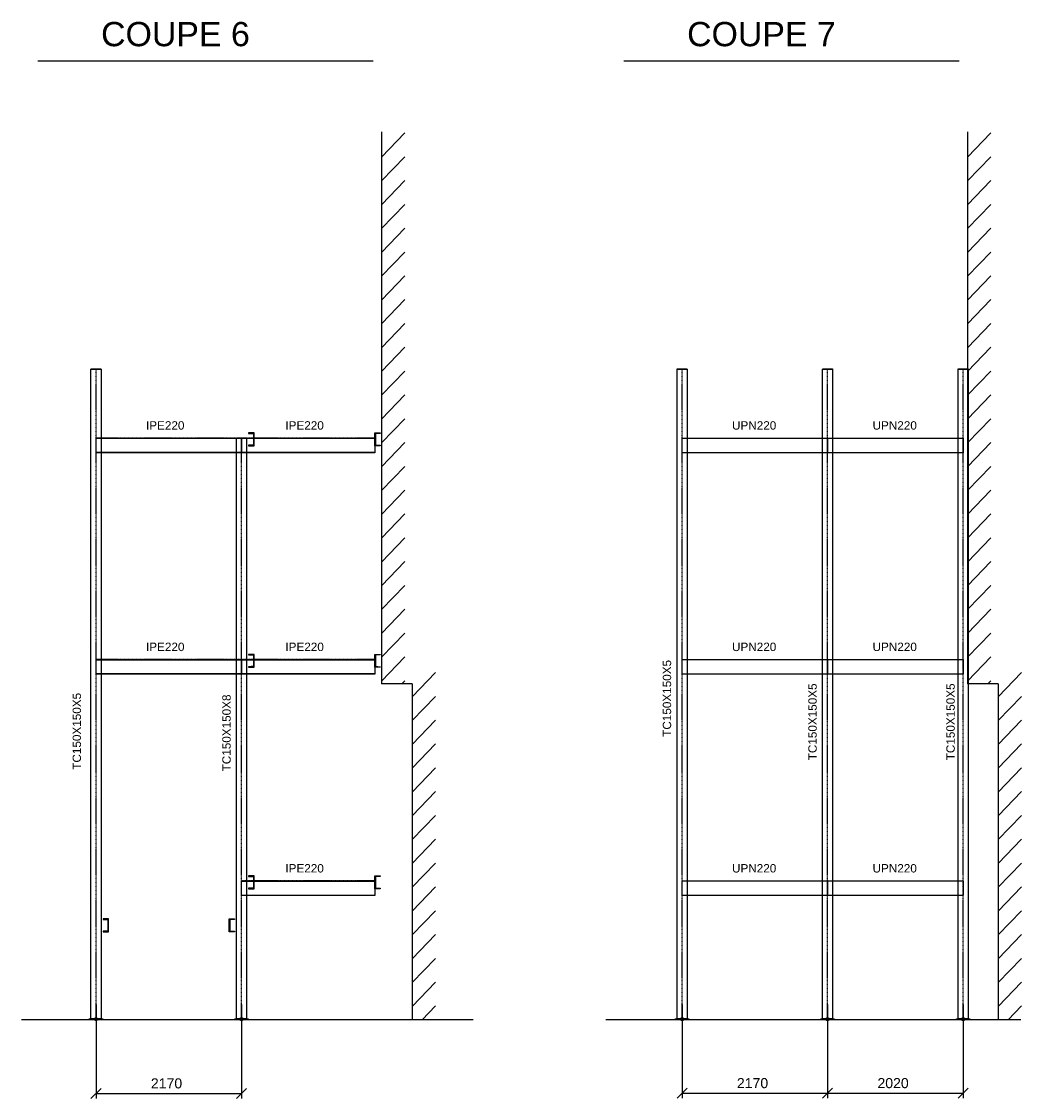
# Model space of a CAD drawing. Header units: millimetres. Extents: x -6159 to 201309, y -25780 to 10326.
# Tile 76 of 128: x 135429 to 136919, y -2941 to -1336. Entities that reach past the tile are written whole.
import ezdxf

# ---------------------------------------------------------------- set-up
doc = ezdxf.new("R2010")
doc.units = ezdxf.units.MM
doc.linetypes.add('CENTER', pattern=[2, 1.25, -0.25, 0.25, -0.25])
doc.linetypes.add('DASHED', pattern=[0.75, 0.5, -0.25])
for name, color, linetype in [('CONSTRUCT', 2, 'Continuous'), ('STRUCAD_01', 4, 'Continuous'), ('STRUCAD_05', 5, 'CENTER'), ('STRUCAD_10', 7, 'DASHED'), ('STRUCADDIM', 7, 'Continuous'), ('STRUCADSTK', 2, 'Continuous')]:
    doc.layers.add(name, color=color, linetype=linetype)
doc.styles.get("Standard").update_dxf_attribs({"font": 'arial.ttf'})

msp = doc.modelspace()

# ---------------------------------------------------------------- linework, layer by layer
at = {"layer": 'CONSTRUCT', "color": 2, "linetype": 'Continuous'}
for p, q in [((135965.473, -1538.095), (136000.128, -1502.02)), ((136838.973, -1538.095), (136873.628, -1502.02)), ((135965.473, -1573.59), (136000.128, -1537.515)), ((136838.973, -1573.59), (136873.628, -1537.515)), ((135965.473, -1609.085), (136000.128, -1573.01)), ((136838.973, -1609.085), (136873.628, -1573.01)), ((135965.473, -1644.58), (136000.128, -1608.5)), ((136838.973, -1644.58), (136873.628, -1608.5)), ((135965.473, -1680.07), (136000.128, -1643.995)), ((136838.973, -1680.07), (136873.628, -1643.995)), ((135965.473, -1715.565), (136000.128, -1679.49)), ((136838.973, -1715.565), (136873.628, -1679.49)), ((135965.473, -1751.06), (136000.128, -1714.985)), ((136838.973, -1751.06), (136873.628, -1714.985)), ((135965.473, -1786.555), (136000.128, -1750.48)), ((136838.973, -1786.555), (136873.628, -1750.48)), ((135965.473, -1822.045), (136000.128, -1785.97)), ((136838.973, -1822.045), (136873.628, -1785.97)), ((135965.473, -1857.54), (136000.128, -1821.465)), ((136838.973, -1857.54), (136873.628, -1821.465)), ((135965.473, -1893.035), (136000.128, -1856.96)), ((136838.973, -1893.035), (136873.628, -1856.96)), ((135965.473, -1928.53), (136000.128, -1892.455)), ((136838.973, -1928.53), (136873.628, -1892.455)), ((135965.473, -1964.02), (136000.128, -1927.945)), ((136838.973, -1964.02), (136873.628, -1927.945)), ((135965.473, -1999.515), (136000.128, -1963.44)), ((136838.973, -1999.515), (136873.628, -1963.44)), ((135965.473, -2035.01), (136000.128, -1998.935)), ((136838.973, -2035.01), (136873.628, -1998.935)), ((135965.473, -2070.505), (136000.128, -2034.43)), ((136838.973, -2070.505), (136873.628, -2034.43)), ((135965.473, -2105.995), (136000.128, -2069.92)), ((136838.973, -2105.995), (136873.628, -2069.92)), ((135965.473, -2141.49), (136000.128, -2105.415)), ((136838.973, -2141.49), (136873.628, -2105.415)), ((135965.473, -2176.985), (136000.128, -2140.91)), ((136838.973, -2176.985), (136873.628, -2140.91)), ((135965.473, -2212.48), (136000.128, -2176.405)), ((136838.973, -2212.48), (136873.628, -2176.405)), ((135965.473, -2247.97), (136000.128, -2211.895)), ((136838.973, -2247.97), (136873.628, -2211.895)), ((135965.473, -2283.465), (136000.128, -2247.39)), ((136838.973, -2283.465), (136873.628, -2247.39)), ((135965.473, -2318.96), (136000.128, -2282.885)), ((136838.973, -2318.96), (136873.628, -2282.885)), ((136011.273, -2342.27), (136045.928, -2306.195)), ((136884.773, -2342.27), (136919.428, -2306.195)), ((135995.603, -2323.085), (136000.128, -2318.38)), ((136869.103, -2323.085), (136873.628, -2318.38)), ((136011.273, -2377.765), (136045.928, -2341.685)), ((136884.773, -2377.765), (136919.428, -2341.685)), ((136011.273, -2413.255), (136045.928, -2377.18)), ((136884.773, -2413.255), (136919.428, -2377.18)), ((136011.273, -2448.75), (136045.928, -2412.675)), ((136884.773, -2448.75), (136919.428, -2412.675)), ((136011.273, -2484.245), (136045.928, -2448.17)), ((136884.773, -2484.245), (136919.428, -2448.17)), ((136011.273, -2519.74), (136045.928, -2483.66)), ((136884.773, -2519.74), (136919.428, -2483.66)), ((136011.273, -2555.23), (136045.928, -2519.155)), ((136884.773, -2555.23), (136919.428, -2519.155)), ((136011.273, -2590.725), (136045.928, -2554.65)), ((136884.773, -2590.725), (136919.428, -2554.65)), ((136011.273, -2626.22), (136045.928, -2590.145)), ((136884.773, -2626.22), (136919.428, -2590.145)), ((136011.273, -2661.715), (136045.928, -2625.635)), ((136884.773, -2661.715), (136919.428, -2625.635)), ((136011.273, -2697.205), (136045.928, -2661.13)), ((136884.773, -2697.205), (136919.428, -2661.13)), ((136011.273, -2732.7), (136045.928, -2696.625)), ((136884.773, -2732.7), (136919.428, -2696.625)), ((136011.273, -2768.195), (136045.928, -2732.12)), ((136884.773, -2768.195), (136919.428, -2732.12)), ((136011.273, -2803.69), (136045.928, -2767.61)), ((136884.773, -2803.69), (136919.428, -2767.61)), ((136026.168, -2823.675), (136045.928, -2803.105)), ((136899.668, -2823.675), (136919.428, -2803.105))]:
    msp.add_line(p, q, dxfattribs=at)
at = {"layer": 'STRUCAD_01', "color": 4, "linetype": 'Continuous'}
for p, q in [((135453.028, -1394.695), (135953.028, -1394.695)), ((136326.528, -1394.695), (136826.528, -1394.695)), ((135965.473, -1500.47), (135965.473, -2323.085)), ((136838.973, -1500.47), (136838.973, -2323.085)), ((135532.473, -2822.175), (135532.473, -1853.975)), ((135532.473, -1853.975), (135547.473, -1853.975)), ((135532.623, -1853.675), (135547.323, -1853.675)), ((135532.623, -1853.975), (135532.623, -1853.675)), ((135547.323, -1853.975), (135532.623, -1853.975)), ((135547.323, -1853.675), (135547.323, -1853.975)), ((135547.473, -1853.975), (135547.473, -2822.175)), ((136405.973, -2822.175), (136405.973, -1853.975)), ((136405.973, -1853.975), (136420.973, -1853.975)), ((136406.123, -1853.675), (136420.823, -1853.675)), ((136406.123, -1853.975), (136406.123, -1853.675)), ((136420.823, -1853.975), (136406.123, -1853.975)), ((136420.823, -1853.675), (136420.823, -1853.975)), ((136420.973, -1853.975), (136420.973, -2822.175)), ((136622.973, -2822.175), (136622.973, -1853.975)), ((136622.973, -1853.975), (136637.973, -1853.975)), ((136623.123, -1853.675), (136637.823, -1853.675)), ((136623.123, -1853.975), (136623.123, -1853.675)), ((136637.823, -1853.975), (136623.123, -1853.975)), ((136637.823, -1853.675), (136637.823, -1853.975)), ((136637.973, -1853.975), (136637.973, -2822.175)), ((136824.973, -2822.175), (136824.973, -1853.975)), ((136824.973, -1853.975), (136839.973, -1853.975)), ((136825.123, -1853.675), (136839.823, -1853.675)), ((136825.123, -1853.975), (136825.123, -1853.675)), ((136839.823, -1853.975), (136825.123, -1853.975)), ((136839.823, -1853.675), (136839.823, -1853.975)), ((136839.973, -1853.975), (136839.973, -2822.175)), ((135547.473, -1956.675), (135756.973, -1956.675)), ((135749.473, -1957.595), (135547.473, -1957.595)), ((135749.473, -2822.175), (135749.473, -1956.975)), ((135749.473, -1956.975), (135764.473, -1956.975)), ((135749.623, -1956.675), (135764.323, -1956.675)), ((135749.623, -1956.975), (135749.623, -1956.675)), ((135764.323, -1956.975), (135749.623, -1956.975)), ((135764.323, -1956.675), (135955.473, -1956.675)), ((135764.323, -1956.675), (135764.323, -1956.975)), ((135764.473, -1956.975), (135764.473, -2822.175)), ((135955.473, -1957.595), (135764.473, -1957.595)), ((135775.473, -1949.12), (135767.473, -1949.12)), ((135767.473, -1949.12), (135767.473, -1949.94)), ((135767.473, -1949.94), (135774.573, -1950.48)), ((135774.573, -1950.48), (135774.573, -1966.945)), ((135775.473, -1968.305), (135775.473, -1949.12)), ((135955.473, -1949.12), (135963.473, -1949.12)), ((135955.473, -1968.305), (135955.473, -1949.12)), ((135955.473, -1956.675), (135955.473, -1957.595)), ((135955.473, -1957.595), (135955.473, -1977.755)), ((135963.473, -1949.94), (135956.373, -1950.48)), ((135956.373, -1950.48), (135956.373, -1966.945)), ((135963.473, -1949.12), (135963.473, -1949.94)), ((136420.973, -1956.675), (136622.973, -1956.675)), ((136637.973, -1956.675), (136824.973, -1956.675)), ((135774.573, -1966.945), (135767.473, -1967.485)), ((135767.473, -1967.485), (135767.473, -1968.305)), ((135767.473, -1968.305), (135775.473, -1968.305)), ((135963.473, -1968.305), (135955.473, -1968.305)), ((135956.373, -1966.945), (135963.473, -1967.485)), ((135963.473, -1967.485), (135963.473, -1968.305)), ((135547.473, -1977.755), (135749.473, -1977.755)), ((135749.473, -1978.675), (135547.473, -1978.675)), ((135764.473, -1977.755), (135955.473, -1977.755)), ((135955.473, -1978.675), (135764.473, -1978.675)), ((135955.473, -1977.755), (135955.473, -1978.675)), ((136622.973, -1978.675), (136420.973, -1978.675)), ((136824.973, -1978.675), (136637.973, -1978.675)), ((135547.473, -2286.675), (135749.473, -2286.675)), ((135749.473, -2287.595), (135547.473, -2287.595)), ((135764.473, -2286.675), (135955.473, -2286.675)), ((135955.473, -2287.595), (135764.473, -2287.595)), ((135775.473, -2279.12), (135767.473, -2279.12)), ((135767.473, -2279.12), (135767.473, -2279.94)), ((135767.473, -2279.94), (135774.573, -2280.48)), ((135774.573, -2280.48), (135774.573, -2296.945)), ((135775.473, -2298.305), (135775.473, -2279.12)), ((135955.473, -2279.12), (135963.473, -2279.12)), ((135955.473, -2298.305), (135955.473, -2279.12)), ((135955.473, -2286.675), (135955.473, -2287.595)), ((135955.473, -2287.595), (135955.473, -2307.755)), ((135963.473, -2279.94), (135956.373, -2280.48)), ((135956.373, -2280.48), (135956.373, -2296.945)), ((135963.473, -2279.12), (135963.473, -2279.94)), ((136420.973, -2286.675), (136622.973, -2286.675)), ((136637.973, -2286.675), (136824.973, -2286.675)), ((135547.473, -2307.755), (135749.473, -2307.755)), ((135749.473, -2308.675), (135547.473, -2308.675)), ((135764.473, -2307.755), (135955.473, -2307.755)), ((135955.473, -2308.675), (135764.473, -2308.675)), ((135774.573, -2296.945), (135767.473, -2297.485)), ((135767.473, -2297.485), (135767.473, -2298.305)), ((135767.473, -2298.305), (135775.473, -2298.305)), ((135963.473, -2298.305), (135955.473, -2298.305)), ((135955.473, -2307.755), (135955.473, -2308.675)), ((135956.373, -2296.945), (135963.473, -2297.485)), ((135963.473, -2297.485), (135963.473, -2298.305)), ((136622.973, -2308.675), (136420.973, -2308.675)), ((136824.973, -2308.675), (136637.973, -2308.675)), ((136011.273, -2323.085), (135965.473, -2323.085)), ((136011.273, -2323.085), (136011.273, -2823.675)), ((136884.773, -2323.085), (136838.973, -2323.085)), ((136884.773, -2323.085), (136884.773, -2823.675)), ((135775.473, -2609.12), (135767.473, -2609.12)), ((135767.473, -2609.12), (135767.473, -2609.94)), ((135767.473, -2609.94), (135774.573, -2610.48)), ((135774.573, -2610.48), (135774.573, -2626.945)), ((135775.473, -2628.305), (135775.473, -2609.12)), ((135955.473, -2609.12), (135963.473, -2609.12)), ((135955.473, -2628.305), (135955.473, -2609.12)), ((135963.473, -2609.94), (135956.373, -2610.48)), ((135956.373, -2610.48), (135956.373, -2626.945)), ((135963.473, -2609.12), (135963.473, -2609.94)), ((135764.473, -2616.675), (135955.473, -2616.675)), ((135955.473, -2617.595), (135764.473, -2617.595)), ((135774.573, -2626.945), (135767.473, -2627.485)), ((135767.473, -2627.485), (135767.473, -2628.305)), ((135767.473, -2628.305), (135775.473, -2628.305)), ((135955.473, -2616.675), (135955.473, -2617.595)), ((135955.473, -2617.595), (135955.473, -2637.755)), ((135963.473, -2628.305), (135955.473, -2628.305)), ((135956.373, -2626.945), (135963.473, -2627.485)), ((135963.473, -2627.485), (135963.473, -2628.305)), ((136420.973, -2616.675), (136622.973, -2616.675)), ((136637.973, -2616.675), (136824.973, -2616.675)), ((135764.473, -2637.755), (135955.473, -2637.755)), ((135955.473, -2638.675), (135764.473, -2638.675)), ((135955.473, -2637.755), (135955.473, -2638.675)), ((136622.973, -2638.675), (136420.973, -2638.675)), ((136824.973, -2638.675), (136637.973, -2638.675)), ((135558.473, -2673.365), (135550.473, -2673.365)), ((135550.473, -2673.365), (135550.473, -2674.18)), ((135550.473, -2674.18), (135557.573, -2674.72)), ((135557.573, -2674.72), (135557.573, -2691.11)), ((135558.473, -2692.465), (135558.473, -2673.365)), ((135738.473, -2673.365), (135746.473, -2673.365)), ((135738.473, -2692.465), (135738.473, -2673.365)), ((135746.473, -2674.18), (135739.373, -2674.72)), ((135739.373, -2674.72), (135739.373, -2691.11)), ((135746.473, -2673.365), (135746.473, -2674.18)), ((135557.573, -2691.11), (135550.473, -2691.65)), ((135550.473, -2691.65), (135550.473, -2692.465)), ((135550.473, -2692.465), (135558.473, -2692.465)), ((135746.473, -2692.465), (135738.473, -2692.465)), ((135739.373, -2691.11), (135746.473, -2691.65)), ((135746.473, -2691.65), (135746.473, -2692.465)), ((136102.088, -2823.675), (135428.928, -2823.675)), ((135529.973, -2823.675), (135529.973, -2822.175)), ((135529.973, -2822.175), (135549.973, -2822.175)), ((135538.533, -2822.175), (135532.473, -2822.175)), ((135538.533, -2820.895), (135539.253, -2820.895)), ((135538.533, -2822.175), (135538.533, -2820.895)), ((135539.253, -2822.175), (135538.533, -2822.175)), ((135538.533, -2823.675), (135539.253, -2823.675)), ((135538.533, -2824.955), (135538.533, -2823.675)), ((135539.253, -2820.895), (135540.693, -2820.895)), ((135539.253, -2822.175), (135539.253, -2820.895)), ((135540.693, -2822.175), (135539.253, -2822.175)), ((135539.253, -2823.675), (135540.693, -2823.675)), ((135539.253, -2824.955), (135539.253, -2823.675)), ((135540.693, -2820.895), (135540.693, -2822.175)), ((135540.693, -2820.895), (135541.413, -2820.895)), ((135541.413, -2822.175), (135540.693, -2822.175)), ((135540.693, -2823.675), (135540.693, -2824.955)), ((135540.693, -2823.675), (135541.413, -2823.675)), ((135541.413, -2820.895), (135541.413, -2822.175)), ((135547.473, -2822.175), (135541.413, -2822.175)), ((135541.413, -2823.675), (135541.413, -2824.955)), ((135549.973, -2822.175), (135549.973, -2823.675)), ((135746.973, -2823.675), (135746.973, -2822.175)), ((135746.973, -2822.175), (135766.973, -2822.175)), ((135766.973, -2823.675), (135746.973, -2823.675)), ((135755.533, -2822.175), (135749.473, -2822.175)), ((135755.533, -2820.895), (135756.253, -2820.895)), ((135755.533, -2822.175), (135755.533, -2820.895)), ((135756.253, -2822.175), (135755.533, -2822.175)), ((135755.533, -2823.675), (135756.253, -2823.675)), ((135755.533, -2824.955), (135755.533, -2823.675)), ((135756.253, -2820.895), (135757.693, -2820.895)), ((135756.253, -2822.175), (135756.253, -2820.895)), ((135757.693, -2822.175), (135756.253, -2822.175)), ((135756.253, -2823.675), (135757.693, -2823.675)), ((135756.253, -2824.955), (135756.253, -2823.675)), ((135757.693, -2820.895), (135757.693, -2822.175)), ((135757.693, -2820.895), (135758.413, -2820.895)), ((135758.413, -2822.175), (135757.693, -2822.175)), ((135757.693, -2823.675), (135757.693, -2824.955)), ((135757.693, -2823.675), (135758.413, -2823.675)), ((135758.413, -2820.895), (135758.413, -2822.175)), ((135764.473, -2822.175), (135758.413, -2822.175)), ((135758.413, -2823.675), (135758.413, -2824.955)), ((135766.973, -2822.175), (135766.973, -2823.675)), ((136918.383, -2823.675), (136300.058, -2823.675)), ((136403.473, -2823.675), (136403.473, -2822.175)), ((136403.473, -2822.175), (136423.473, -2822.175)), ((136412.033, -2822.175), (136405.973, -2822.175)), ((136412.033, -2820.895), (136412.753, -2820.895)), ((136412.033, -2822.175), (136412.033, -2820.895)), ((136412.753, -2822.175), (136412.033, -2822.175)), ((136412.033, -2823.675), (136412.753, -2823.675)), ((136412.033, -2824.955), (136412.033, -2823.675)), ((136412.753, -2820.895), (136414.193, -2820.895)), ((136412.753, -2822.175), (136412.753, -2820.895)), ((136414.193, -2822.175), (136412.753, -2822.175)), ((136412.753, -2823.675), (136414.193, -2823.675)), ((136412.753, -2824.955), (136412.753, -2823.675)), ((136414.193, -2820.895), (136414.193, -2822.175)), ((136414.193, -2820.895), (136414.913, -2820.895)), ((136414.913, -2822.175), (136414.193, -2822.175)), ((136414.193, -2823.675), (136414.193, -2824.955)), ((136414.193, -2823.675), (136414.913, -2823.675)), ((136414.913, -2820.895), (136414.913, -2822.175)), ((136420.973, -2822.175), (136414.913, -2822.175)), ((136414.913, -2823.675), (136414.913, -2824.955)), ((136423.473, -2822.175), (136423.473, -2823.675)), ((136620.473, -2823.675), (136620.473, -2822.175)), ((136620.473, -2822.175), (136640.473, -2822.175)), ((136640.473, -2823.675), (136620.473, -2823.675)), ((136629.033, -2822.175), (136622.973, -2822.175)), ((136629.033, -2820.895), (136629.753, -2820.895)), ((136629.033, -2822.175), (136629.033, -2820.895)), ((136629.753, -2822.175), (136629.033, -2822.175)), ((136629.033, -2823.675), (136629.753, -2823.675)), ((136629.033, -2824.955), (136629.033, -2823.675)), ((136629.753, -2820.895), (136631.193, -2820.895)), ((136629.753, -2822.175), (136629.753, -2820.895)), ((136631.193, -2822.175), (136629.753, -2822.175)), ((136629.753, -2823.675), (136631.193, -2823.675)), ((136629.753, -2824.955), (136629.753, -2823.675)), ((136631.193, -2820.895), (136631.193, -2822.175)), ((136631.193, -2820.895), (136631.913, -2820.895)), ((136631.913, -2822.175), (136631.193, -2822.175)), ((136631.193, -2823.675), (136631.193, -2824.955)), ((136631.193, -2823.675), (136631.913, -2823.675)), ((136631.913, -2820.895), (136631.913, -2822.175)), ((136637.973, -2822.175), (136631.913, -2822.175)), ((136631.913, -2823.675), (136631.913, -2824.955)), ((136640.473, -2822.175), (136640.473, -2823.675)), ((136822.473, -2823.675), (136822.473, -2822.175)), ((136822.473, -2822.175), (136842.473, -2822.175)), ((136842.473, -2823.675), (136822.473, -2823.675)), ((136831.033, -2822.175), (136824.973, -2822.175)), ((136831.033, -2820.895), (136831.753, -2820.895)), ((136831.033, -2822.175), (136831.033, -2820.895)), ((136831.753, -2822.175), (136831.033, -2822.175)), ((136831.033, -2823.675), (136831.753, -2823.675)), ((136831.033, -2824.955), (136831.033, -2823.675)), ((136831.753, -2820.895), (136833.193, -2820.895)), ((136831.753, -2822.175), (136831.753, -2820.895)), ((136833.193, -2822.175), (136831.753, -2822.175)), ((136831.753, -2823.675), (136833.193, -2823.675)), ((136831.753, -2824.955), (136831.753, -2823.675)), ((136833.193, -2820.895), (136833.193, -2822.175)), ((136833.193, -2820.895), (136833.913, -2820.895)), ((136833.913, -2822.175), (136833.193, -2822.175)), ((136833.193, -2823.675), (136833.193, -2824.955)), ((136833.193, -2823.675), (136833.913, -2823.675)), ((136833.913, -2820.895), (136833.913, -2822.175)), ((136839.973, -2822.175), (136833.913, -2822.175)), ((136833.913, -2823.675), (136833.913, -2824.955)), ((136842.473, -2822.175), (136842.473, -2823.675)), ((135539.253, -2824.955), (135538.533, -2824.955)), ((135540.693, -2824.955), (135539.253, -2824.955)), ((135541.413, -2824.955), (135540.693, -2824.955)), ((135756.253, -2824.955), (135755.533, -2824.955)), ((135757.693, -2824.955), (135756.253, -2824.955)), ((135758.413, -2824.955), (135757.693, -2824.955)), ((136412.753, -2824.955), (136412.033, -2824.955)), ((136414.193, -2824.955), (136412.753, -2824.955)), ((136414.913, -2824.955), (136414.193, -2824.955)), ((136629.753, -2824.955), (136629.033, -2824.955)), ((136631.193, -2824.955), (136629.753, -2824.955)), ((136631.913, -2824.955), (136631.193, -2824.955)), ((136831.753, -2824.955), (136831.033, -2824.955)), ((136833.193, -2824.955), (136831.753, -2824.955)), ((136833.913, -2824.955), (136833.193, -2824.955))]:
    msp.add_line(p, q, dxfattribs=at)
at = {"layer": 'STRUCAD_05', "color": 5, "linetype": 'CENTER'}
for p, q in [((135539.973, -2823.675), (135539.973, -1853.675)), ((136413.473, -2823.675), (136413.473, -1853.675)), ((136630.473, -2823.675), (136630.473, -1853.675)), ((136832.473, -2823.675), (136832.473, -1853.675)), ((135756.973, -1956.675), (135539.973, -1956.675)), ((135955.473, -1956.675), (135756.973, -1956.675)), ((135756.973, -2823.675), (135756.973, -1956.675)), ((136413.473, -1956.675), (136630.473, -1956.675)), ((136630.473, -1956.675), (136832.473, -1956.675)), ((135756.973, -2286.675), (135539.973, -2286.675)), ((135955.473, -2286.675), (135756.973, -2286.675)), ((136413.473, -2286.675), (136630.473, -2286.675)), ((136630.473, -2286.675), (136832.473, -2286.675)), ((135955.473, -2616.675), (135756.973, -2616.675)), ((136413.473, -2616.675), (136630.473, -2616.675)), ((136630.473, -2616.675), (136832.473, -2616.675))]:
    msp.add_line(p, q, dxfattribs=at)
at = {"layer": 'STRUCAD_10', "color": 7, "linetype": 'DASHED'}
for p, q in [((135539.973, -1957.595), (135539.973, -1956.675)), ((135539.973, -1956.675), (135547.473, -1956.675)), ((135547.473, -1957.595), (135539.973, -1957.595)), ((135539.973, -1977.755), (135539.973, -1957.595)), ((135756.973, -1957.595), (135749.473, -1957.595)), ((135756.973, -1957.595), (135756.973, -1956.675)), ((135756.973, -1956.675), (135756.973, -1957.595)), ((135764.473, -1957.595), (135756.973, -1957.595)), ((135756.973, -1977.755), (135756.973, -1957.595)), ((135756.973, -1957.595), (135756.973, -1977.755)), ((136413.473, -1978.675), (136413.473, -1956.675)), ((136413.473, -1956.675), (136420.973, -1956.675)), ((136622.973, -1956.675), (136630.473, -1956.675)), ((136630.473, -1978.675), (136630.473, -1956.675)), ((136630.473, -1956.675), (136637.973, -1956.675)), ((136630.473, -1956.675), (136630.473, -1978.675)), ((136824.973, -1956.675), (136832.473, -1956.675)), ((136832.473, -1956.675), (136832.473, -1978.675)), ((135539.973, -1978.675), (135539.973, -1977.755)), ((135539.973, -1977.755), (135547.473, -1977.755)), ((135547.473, -1978.675), (135539.973, -1978.675)), ((135749.473, -1977.755), (135756.973, -1977.755)), ((135756.973, -1978.675), (135749.473, -1978.675)), ((135756.973, -1978.675), (135756.973, -1977.755)), ((135756.973, -1977.755), (135764.473, -1977.755)), ((135756.973, -1977.755), (135756.973, -1978.675)), ((135764.473, -1978.675), (135756.973, -1978.675)), ((136420.973, -1978.675), (136413.473, -1978.675)), ((136630.473, -1978.675), (136622.973, -1978.675)), ((136637.973, -1978.675), (136630.473, -1978.675)), ((136832.473, -1978.675), (136824.973, -1978.675)), ((135539.973, -2287.595), (135539.973, -2286.675)), ((135539.973, -2286.675), (135547.473, -2286.675)), ((135547.473, -2287.595), (135539.973, -2287.595)), ((135539.973, -2307.755), (135539.973, -2287.595)), ((135749.473, -2286.675), (135756.973, -2286.675)), ((135756.973, -2287.595), (135749.473, -2287.595)), ((135756.973, -2287.595), (135756.973, -2286.675)), ((135756.973, -2286.675), (135764.473, -2286.675)), ((135756.973, -2286.675), (135756.973, -2287.595)), ((135764.473, -2287.595), (135756.973, -2287.595)), ((135756.973, -2307.755), (135756.973, -2287.595)), ((135756.973, -2287.595), (135756.973, -2307.755)), ((136413.473, -2308.675), (136413.473, -2286.675)), ((136413.473, -2286.675), (136420.973, -2286.675)), ((136622.973, -2286.675), (136630.473, -2286.675)), ((136630.473, -2308.675), (136630.473, -2286.675)), ((136630.473, -2286.675), (136637.973, -2286.675)), ((136630.473, -2286.675), (136630.473, -2308.675)), ((136824.973, -2286.675), (136832.473, -2286.675)), ((136832.473, -2286.675), (136832.473, -2308.675)), ((135539.973, -2308.675), (135539.973, -2307.755)), ((135539.973, -2307.755), (135547.473, -2307.755)), ((135547.473, -2308.675), (135539.973, -2308.675)), ((135749.473, -2307.755), (135756.973, -2307.755)), ((135756.973, -2308.675), (135749.473, -2308.675)), ((135756.973, -2308.675), (135756.973, -2307.755)), ((135756.973, -2307.755), (135764.473, -2307.755)), ((135756.973, -2307.755), (135756.973, -2308.675)), ((135764.473, -2308.675), (135756.973, -2308.675)), ((136420.973, -2308.675), (136413.473, -2308.675)), ((136630.473, -2308.675), (136622.973, -2308.675)), ((136637.973, -2308.675), (136630.473, -2308.675)), ((136832.473, -2308.675), (136824.973, -2308.675)), ((135756.973, -2617.595), (135756.973, -2616.675)), ((135756.973, -2616.675), (135764.473, -2616.675)), ((135764.473, -2617.595), (135756.973, -2617.595)), ((135756.973, -2637.755), (135756.973, -2617.595)), ((136413.473, -2638.675), (136413.473, -2616.675)), ((136413.473, -2616.675), (136420.973, -2616.675)), ((136622.973, -2616.675), (136630.473, -2616.675)), ((136630.473, -2638.675), (136630.473, -2616.675)), ((136630.473, -2616.675), (136637.973, -2616.675)), ((136630.473, -2616.675), (136630.473, -2638.675)), ((136824.973, -2616.675), (136832.473, -2616.675)), ((136832.473, -2616.675), (136832.473, -2638.675)), ((135756.973, -2638.675), (135756.973, -2637.755)), ((135756.973, -2637.755), (135764.473, -2637.755)), ((135764.473, -2638.675), (135756.973, -2638.675)), ((136420.973, -2638.675), (136413.473, -2638.675)), ((136630.473, -2638.675), (136622.973, -2638.675)), ((136637.973, -2638.675), (136630.473, -2638.675)), ((136832.473, -2638.675), (136824.973, -2638.675))]:
    msp.add_line(p, q, dxfattribs=at)
at = {"layer": 'STRUCADDIM', "color": 7, "linetype": 'Continuous'}
for p, q in [((135539.973, -2800.725), (135539.973, -2940.95)), ((135756.973, -2800.725), (135756.973, -2940.95)), ((136413.473, -2800.735), (136413.473, -2940.58)), ((136630.473, -2800.735), (136630.473, -2940.58)), ((136630.473, -2800.735), (136630.473, -2940.58)), ((136832.473, -2800.735), (136832.473, -2940.58)), ((135532.473, -2940.95), (135547.473, -2925.95)), ((135539.973, -2933.45), (135756.973, -2933.45)), ((135749.473, -2940.95), (135764.473, -2925.95)), ((136405.973, -2940.58), (136420.973, -2925.58)), ((136413.473, -2933.08), (136630.473, -2933.08)), ((136622.973, -2940.58), (136637.973, -2925.58)), ((136622.973, -2940.58), (136637.973, -2925.58)), ((136630.473, -2933.08), (136832.473, -2933.08)), ((136824.973, -2940.58), (136839.973, -2925.58))]:
    msp.add_line(p, q, dxfattribs=at)

# ---------------------------------------------------------------- texts
at = {"layer": 'STRUCAD_01', "color": 4}
for s, p in [(' COUPE 6', (135533.478, -1372.795)), (' COUPE 7', (136406.978, -1372.795))]:
    msp.add_text(s, height=36.15, dxfattribs=at).set_placement(p)
at = {"layer": 'STRUCADDIM', "color": 7}
for s, p in [('2170', (135621.753, -2925.95)), ('2170', (136495.253, -2925.58)), ('2020', (136704.753, -2925.58))]:
    msp.add_text(s, height=15, dxfattribs=at).set_placement(p)
at = {"layer": 'STRUCADSTK', "color": 2}
for s, p in [('IPE220', (135614.488, -1944.175)), ('IPE220', (135822.238, -1944.175)), ('UPN220', (136487.988, -1944.175)), ('UPN220', (136697.488, -1944.175)), ('IPE220', (135614.488, -2274.175)), ('IPE220', (135822.238, -2274.175)), ('UPN220', (136487.988, -2274.175)), ('UPN220', (136697.488, -2274.175)), ('IPE220', (135822.238, -2604.175)), ('UPN220', (136487.988, -2604.175)), ('UPN220', (136697.488, -2604.175))]:
    msp.add_text(s, height=12.5, dxfattribs=at).set_placement(p)
for s, p in [('TC150X150X5', (136397.223, -2401.955)), ('TC150X150X5', (136614.223, -2436.955)), ('TC150X150X5', (136819.973, -2436.955)), ('TC150X150X5', (135517.583, -2451.05)), ('TC150X150X8', (135740.723, -2453.455))]:
    msp.add_text(s, height=12.5, rotation=90, dxfattribs=at).set_placement(p)

doc.saveas('drawing.dxf')
